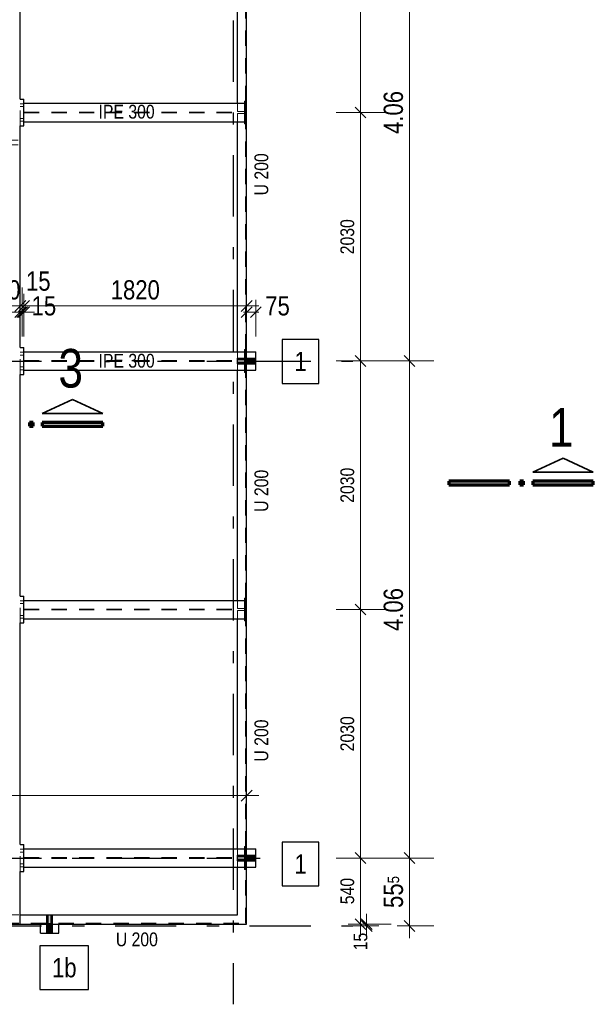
# Model space of a CAD drawing. Header units: millimetres. Extents: x -39 to 84, y 0 to 66.
# Tile 47 of 92: x 11.11 to 15.8, y 17.55 to 25.59. Entities that reach past the tile are written whole.
import ezdxf

# ---------------------------------------------------------------- set-up
doc = ezdxf.new("R2010")
doc.units = ezdxf.units.MM
doc.linetypes.add('DASHDOTX2', pattern=[2, 1, -0.5, 0, -0.5])
doc.linetypes.add('HIDDEN', pattern=[0.375, 0.25, -0.125])
for name, color, linetype, lineweight in [('01_Neubau Raumschraffuren', 7, 'Continuous', 20), ('2D-NovaObj-A_Wanddurchbruch', 7, 'Continuous', 20), ('Achsen', 7, 'Continuous', 20), ('Geschnittene Kanten', 7, 'Continuous', 20), ('Schraffuren', 7, 'Continuous', 20)]:
    doc.layers.add(name, color=color, linetype=linetype, lineweight=lineweight)
doc.styles.add('Arial Narrow', font='ARIALN.TTF')
doc.dimstyles.new('Arch_Strakon_dimstyle', dxfattribs={"dimtxt": 15.75, "dimasz": 1, "dimexe": 1.25, "dimexo": 0.0625, "dimgap": 1, "dimtad": 0, "dimdec": 5, "dimzin": 12, "dimdsep": 46, "dimtxsty": 'Arial Narrow', "dimblk": 'Arrowhead_Tick', "dimsah": 1, "dimcen": 0, "dimse1": 1, "dimse2": 1, "dimclrd": 6, "dimclrt": 2, "dimazin": 0, "dimtfac": 1, "dimtdec": 4, "dimtmove": 0, "dimatfit": 3, "dimldrblk": 'NONE', "dimfxl": 1, "dimtvp": 1, "dimtolj": 1, "dimtzin": 0, "dimlwd": 13, "dimarcsym": 2})

# ---------------------------------------------------------------- blocks, each defined once
blk = doc.blocks.new('Arrowhead_Tick')
at = {"color": 0, "linetype": 'Continuous', "lineweight": -2}
for p, q in [((0, 20), (0, -10)), ((-1, 0), (0, 0)), ((10, 0), (0, 0))]:
    blk.add_line(p, q, dxfattribs=at)
at = {"color": 2, "linetype": 'Continuous', "lineweight": 35}
blk.add_line((4.42, 4.42), (-4.42, -4.42), dxfattribs=at)
blk = doc.blocks.new('*D181')
at = {"layer": '2D-NovaObj-A_Wanddurchbruch', "color": 6, "linetype": 'Continuous', "lineweight": 13}
blk.add_line((13.9, 18.2103), (13.9, 18.7304), dxfattribs=at)
at = {"layer": 'Defpoints', "color": 0}
for p in [(13.0811, 18.7404), (13.9, 18.7404), (12.9689, 18.2003)]:
    blk.add_point(p, dxfattribs=at)
at = {"layer": '2D-NovaObj-A_Wanddurchbruch', "color": 6, "lineweight": 13, "xscale": 0.01, "yscale": 0.01, "zscale": 0.01}
for p, rotation in [((13.9, 18.7404), 90), ((13.9, 18.2003), 270)]:
    blk.add_blockref('Arrowhead_Tick', p, dxfattribs=dict(at, rotation=rotation))
at = {"layer": '2D-NovaObj-A_Wanddurchbruch', "color": 3, "lineweight": 35, "insert": (13.7926, 18.4704), "char_height": 0.1125, "attachment_point": 5, "rotation": 90, "style": 'Arial Narrow'}
blk.add_mtext('\\A1;540', dxfattribs=at)
blk = doc.blocks.new('_None')
blk = doc.blocks.new('*D182')
at = {"layer": '2D-NovaObj-A_Wanddurchbruch', "color": 6, "linetype": 'Continuous', "lineweight": 13}
blk.add_line((13.9, 18.7504), (13.9, 20.7603), dxfattribs=at)
at = {"layer": 'Defpoints', "color": 0}
for p in [(11.1489, 20.7703), (13.9, 20.7703), (13.0811, 18.7404)]:
    blk.add_point(p, dxfattribs=at)
at = {"layer": '2D-NovaObj-A_Wanddurchbruch', "color": 6, "lineweight": 13, "xscale": 0.01, "yscale": 0.01, "zscale": 0.01}
for p, rotation in [((13.9, 20.7703), 89.99999999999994), ((13.9, 18.7404), 269.9999999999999)]:
    blk.add_blockref('Arrowhead_Tick', p, dxfattribs=dict(at, rotation=rotation))
at = {"layer": '2D-NovaObj-A_Wanddurchbruch', "color": 3, "lineweight": 35, "insert": (13.7926, 19.7554), "char_height": 0.1125, "attachment_point": 5, "rotation": 90, "style": 'Arial Narrow'}
blk.add_mtext('\\A1;2030', dxfattribs=at)
blk = doc.blocks.new('*D183')
at = {"layer": '2D-NovaObj-A_Wanddurchbruch', "color": 6, "linetype": 'Continuous', "lineweight": 13}
blk.add_line((13.9, 20.7803), (13.9, 22.7904), dxfattribs=at)
at = {"layer": 'Defpoints', "color": 0}
for p in [(13.8366, 22.8004), (13.9, 22.8004), (11.1489, 20.7703)]:
    blk.add_point(p, dxfattribs=at)
at = {"layer": '2D-NovaObj-A_Wanddurchbruch', "color": 6, "lineweight": 13, "xscale": 0.01, "yscale": 0.01, "zscale": 0.01}
for p, rotation in [((13.9, 22.8004), 90), ((13.9, 20.7703), 270)]:
    blk.add_blockref('Arrowhead_Tick', p, dxfattribs=dict(at, rotation=rotation))
at = {"layer": '2D-NovaObj-A_Wanddurchbruch', "color": 3, "lineweight": 35, "insert": (13.7926, 21.7854), "char_height": 0.1125, "attachment_point": 5, "rotation": 90, "style": 'Arial Narrow'}
blk.add_mtext('\\A1;2030', dxfattribs=at)
blk = doc.blocks.new('*D184')
at = {"layer": '2D-NovaObj-A_Wanddurchbruch', "color": 6, "linetype": 'Continuous', "lineweight": 13}
blk.add_line((13.9, 22.8104), (13.9, 24.8203), dxfattribs=at)
at = {"layer": 'Defpoints', "color": 0}
for p in [(11.1489, 24.8303), (13.9, 24.8303), (13.8366, 22.8004)]:
    blk.add_point(p, dxfattribs=at)
at = {"layer": '2D-NovaObj-A_Wanddurchbruch', "color": 6, "lineweight": 13, "xscale": 0.01, "yscale": 0.01, "zscale": 0.01}
for p, rotation in [((13.9, 24.8303), 90), ((13.9, 22.8004), 270)]:
    blk.add_blockref('Arrowhead_Tick', p, dxfattribs=dict(at, rotation=rotation))
at = {"layer": '2D-NovaObj-A_Wanddurchbruch', "color": 3, "lineweight": 35, "insert": (13.7926, 23.8154), "char_height": 0.1125, "attachment_point": 5, "rotation": 90, "style": 'Arial Narrow'}
blk.add_mtext('\\A1;2030', dxfattribs=at)
blk = doc.blocks.new('*D185')
at = {"layer": '2D-NovaObj-A_Wanddurchbruch', "color": 6, "linetype": 'Continuous', "lineweight": 13}
blk.add_line((13.9, 24.8403), (13.9, 26.8504), dxfattribs=at)
at = {"layer": 'Defpoints', "color": 0}
for p in [(13.8366, 26.8604), (13.9, 26.8604), (11.1489, 24.8303)]:
    blk.add_point(p, dxfattribs=at)
at = {"layer": '2D-NovaObj-A_Wanddurchbruch', "color": 6, "lineweight": 13, "xscale": 0.01, "yscale": 0.01, "zscale": 0.01}
for p, rotation in [((13.9, 26.8604), 90), ((13.9, 24.8303), 270)]:
    blk.add_blockref('Arrowhead_Tick', p, dxfattribs=dict(at, rotation=rotation))
at = {"layer": '2D-NovaObj-A_Wanddurchbruch', "color": 3, "lineweight": 35, "insert": (13.7926, 25.8454), "char_height": 0.1125, "attachment_point": 5, "rotation": 90, "style": 'Arial Narrow'}
blk.add_mtext('\\A1;2030', dxfattribs=at)
blk = doc.blocks.new('*D191')
at = {"layer": '2D-NovaObj-A_Wanddurchbruch', "color": 6, "linetype": 'Continuous', "lineweight": 13}
for p, q in [((13.95, 18.2103), (13.95, 18.2203)), ((13.95, 18.1854), (13.95, 18.2003)), ((13.95, 18.1754), (13.95, 18.1654))]:
    blk.add_line(p, q, dxfattribs=at)
at = {"layer": 'Defpoints', "color": 0}
for p in [(12.9689, 18.2003), (13.8366, 18.1854), (13.95, 18.2003)]:
    blk.add_point(p, dxfattribs=at)
at = {"layer": '2D-NovaObj-A_Wanddurchbruch', "color": 6, "lineweight": 13, "xscale": 0.01, "yscale": 0.01, "zscale": 0.01}
for p, rotation in [((13.95, 18.1854), 90), ((13.95, 18.2003), 270)]:
    blk.add_blockref('Arrowhead_Tick', p, dxfattribs=dict(at, rotation=rotation))
at = {"layer": '2D-NovaObj-A_Wanddurchbruch', "color": 3, "lineweight": 35, "insert": (13.9, 18.0583), "char_height": 0.1125, "attachment_point": 5, "rotation": 90, "style": 'Arial Narrow'}
blk.add_mtext('\\A1;15', dxfattribs=at)
blk = doc.blocks.new('*D192')
at = {"layer": '2D-NovaObj-A_Wanddurchbruch', "color": 6, "linetype": 'Continuous', "lineweight": 13}
blk.add_line((6.9392, 19.25), (12.9589, 19.25), dxfattribs=at)
at = {"layer": 'Defpoints', "color": 0}
for p in [(12.9689, 19.25), (6.9292, 18.4003), (12.9689, 18.2003)]:
    blk.add_point(p, dxfattribs=at)
at = {"layer": '2D-NovaObj-A_Wanddurchbruch', "color": 6, "lineweight": 13, "xscale": 0.01, "yscale": 0.01, "zscale": 0.01}
blk.add_blockref('Arrowhead_Tick', (12.9689, 19.25), dxfattribs=at)
at = {"layer": '2D-NovaObj-A_Wanddurchbruch', "color": 6, "lineweight": 13, "xscale": 0.01, "yscale": 0.01, "zscale": 0.01, "rotation": 180}
blk.add_blockref('Arrowhead_Tick', (6.9292, 19.25), dxfattribs=at)
at = {"layer": '2D-NovaObj-A_Wanddurchbruch', "color": 2, "lineweight": 35, "insert": (9.9491, 19.3804), "char_height": 0.1575, "attachment_point": 5, "style": 'Arial Narrow'}
blk.add_mtext('\\A1;6040', dxfattribs=at)
blk = doc.blocks.new('*D198')
at = {"layer": '2D-NovaObj-A_Wanddurchbruch', "color": 6, "linetype": 'Continuous', "lineweight": 13}
blk.add_line((10.8289, 23.25), (11.1089, 23.25), dxfattribs=at)
at = {"layer": 'Defpoints', "color": 0}
for p in [(11.1189, 23.25), (10.8189, 22.9103), (11.1189, 22.9103)]:
    blk.add_point(p, dxfattribs=at)
at = {"layer": '2D-NovaObj-A_Wanddurchbruch', "color": 6, "lineweight": 13, "xscale": 0.01, "yscale": 0.01, "zscale": 0.01}
blk.add_blockref('Arrowhead_Tick', (11.1189, 23.25), dxfattribs=at)
at = {"layer": '2D-NovaObj-A_Wanddurchbruch', "color": 6, "lineweight": 13, "xscale": 0.01, "yscale": 0.01, "zscale": 0.01, "rotation": 180}
blk.add_blockref('Arrowhead_Tick', (10.8189, 23.25), dxfattribs=at)
at = {"layer": '2D-NovaObj-A_Wanddurchbruch', "color": 2, "lineweight": 35, "insert": (10.9689, 23.3804), "char_height": 0.1575, "attachment_point": 5, "style": 'Arial Narrow'}
blk.add_mtext('\\A1;300', dxfattribs=at)
blk = doc.blocks.new('*D199')
at = {"layer": '2D-NovaObj-A_Wanddurchbruch', "color": 6, "linetype": 'Continuous', "lineweight": 13}
for p, q in [((11.1089, 23.2), (11.0989, 23.2)), ((11.1189, 23.2), (11.1339, 23.2)), ((11.1439, 23.2), (11.1539, 23.2))]:
    blk.add_line(p, q, dxfattribs=at)
at = {"layer": 'Defpoints', "color": 0}
for p in [(11.1339, 23.2), (11.1189, 22.9103), (11.1339, 22.9103)]:
    blk.add_point(p, dxfattribs=at)
at = {"layer": '2D-NovaObj-A_Wanddurchbruch', "color": 6, "lineweight": 13, "xscale": 0.01, "yscale": 0.01, "zscale": 0.01}
blk.add_blockref('Arrowhead_Tick', (11.1189, 23.2), dxfattribs=at)
at = {"layer": '2D-NovaObj-A_Wanddurchbruch', "color": 6, "lineweight": 13, "xscale": 0.01, "yscale": 0.01, "zscale": 0.01, "rotation": 180}
blk.add_blockref('Arrowhead_Tick', (11.1339, 23.2), dxfattribs=at)
at = {"layer": '2D-NovaObj-A_Wanddurchbruch', "color": 2, "lineweight": 35, "insert": (11.3119, 23.25), "char_height": 0.1575, "attachment_point": 5, "style": 'Arial Narrow'}
blk.add_mtext('\\A1;15', dxfattribs=at)
blk = doc.blocks.new('*D200')
at = {"layer": '2D-NovaObj-A_Wanddurchbruch', "color": 6, "linetype": 'Continuous', "lineweight": 13}
for p, q in [((11.1239, 23.2), (11.1139, 23.2)), ((11.1339, 23.2), (11.1489, 23.2)), ((11.1589, 23.2), (11.1689, 23.2))]:
    blk.add_line(p, q, dxfattribs=at)
at = {"layer": 'Defpoints', "color": 0}
for p in [(11.1489, 23.2), (11.1339, 22.9103), (11.1489, 22.9103)]:
    blk.add_point(p, dxfattribs=at)
at = {"layer": '2D-NovaObj-A_Wanddurchbruch', "color": 6, "lineweight": 13, "xscale": 0.01, "yscale": 0.01, "zscale": 0.01}
blk.add_blockref('Arrowhead_Tick', (11.1339, 23.2), dxfattribs=at)
at = {"layer": '2D-NovaObj-A_Wanddurchbruch', "color": 6, "lineweight": 13, "xscale": 0.01, "yscale": 0.01, "zscale": 0.01, "rotation": 180}
blk.add_blockref('Arrowhead_Tick', (11.1489, 23.2), dxfattribs=at)
at = {"layer": '2D-NovaObj-A_Wanddurchbruch', "color": 2, "lineweight": 35, "insert": (11.2659, 23.4523), "char_height": 0.1575, "attachment_point": 5, "style": 'Arial Narrow'}
blk.add_mtext('\\A1;15', dxfattribs=at)
blk = doc.blocks.new('*D201')
at = {"layer": '2D-NovaObj-A_Wanddurchbruch', "color": 6, "linetype": 'Continuous', "lineweight": 13}
blk.add_line((11.1589, 23.25), (12.9589, 23.25), dxfattribs=at)
at = {"layer": 'Defpoints', "color": 0}
for p in [(12.9689, 23.25), (11.1489, 22.9103), (12.9689, 22.8753)]:
    blk.add_point(p, dxfattribs=at)
at = {"layer": '2D-NovaObj-A_Wanddurchbruch', "color": 6, "lineweight": 13, "xscale": 0.01, "yscale": 0.01, "zscale": 0.01}
blk.add_blockref('Arrowhead_Tick', (12.9689, 23.25), dxfattribs=at)
at = {"layer": '2D-NovaObj-A_Wanddurchbruch', "color": 6, "lineweight": 13, "xscale": 0.01, "yscale": 0.01, "zscale": 0.01, "rotation": 180}
blk.add_blockref('Arrowhead_Tick', (11.1489, 23.25), dxfattribs=at)
at = {"layer": '2D-NovaObj-A_Wanddurchbruch', "color": 2, "lineweight": 35, "insert": (12.0589, 23.3804), "char_height": 0.1575, "attachment_point": 5, "style": 'Arial Narrow'}
blk.add_mtext('\\A1;1820', dxfattribs=at)
blk = doc.blocks.new('*D202')
at = {"layer": '2D-NovaObj-A_Wanddurchbruch', "color": 6, "linetype": 'Continuous', "lineweight": 13}
for p, q in [((12.9589, 23.2), (12.9489, 23.2)), ((12.9689, 23.2), (13.0439, 23.2)), ((13.0539, 23.2), (13.0639, 23.2))]:
    blk.add_line(p, q, dxfattribs=at)
at = {"layer": 'Defpoints', "color": 0}
for p in [(13.0439, 23.2), (12.9689, 22.8753), (13.0439, 22.8753)]:
    blk.add_point(p, dxfattribs=at)
at = {"layer": '2D-NovaObj-A_Wanddurchbruch', "color": 6, "lineweight": 13, "xscale": 0.01, "yscale": 0.01, "zscale": 0.01}
blk.add_blockref('Arrowhead_Tick', (12.9689, 23.2), dxfattribs=at)
at = {"layer": '2D-NovaObj-A_Wanddurchbruch', "color": 6, "lineweight": 13, "xscale": 0.01, "yscale": 0.01, "zscale": 0.01, "rotation": 180}
blk.add_blockref('Arrowhead_Tick', (13.0439, 23.2), dxfattribs=at)
at = {"layer": '2D-NovaObj-A_Wanddurchbruch', "color": 2, "lineweight": 35, "insert": (13.2219, 23.25), "char_height": 0.1575, "attachment_point": 5, "style": 'Arial Narrow'}
blk.add_mtext('\\A1;75', dxfattribs=at)
blk = doc.blocks.new('*D222')
at = {"layer": 'Achsen', "color": 6, "linetype": 'Continuous', "lineweight": 13}
blk.add_line((14.3, 18.1954), (14.3, 18.7304), dxfattribs=at)
at = {"layer": 'Defpoints', "color": 0}
for p in [(13.0811, 18.7404), (14.3, 18.7404), (13.8366, 18.1854)]:
    blk.add_point(p, dxfattribs=at)
at = {"layer": 'Achsen', "color": 6, "lineweight": 13, "xscale": 0.01, "yscale": 0.01, "zscale": 0.01}
for p, rotation in [((14.3, 18.7404), 90), ((14.3, 18.1854), 270)]:
    blk.add_blockref('Arrowhead_Tick', p, dxfattribs=dict(at, rotation=rotation))
at = {"layer": 'Achsen', "color": 2, "lineweight": 35, "insert": (14.1699, 18.4629), "char_height": 0.1575, "attachment_point": 5, "rotation": 90, "style": 'Arial Narrow'}
blk.add_mtext('\\A1;55{\\A1;\\H.6x;\\S5;}', dxfattribs=at)
blk = doc.blocks.new('*D223')
at = {"layer": 'Achsen', "color": 6, "linetype": 'Continuous', "lineweight": 13}
blk.add_line((14.3, 18.7504), (14.3, 22.7904), dxfattribs=at)
at = {"layer": 'Defpoints', "color": 0}
for p in [(13.8366, 22.8004), (14.3, 22.8004), (13.0811, 18.7404)]:
    blk.add_point(p, dxfattribs=at)
at = {"layer": 'Achsen', "color": 6, "lineweight": 13, "xscale": 0.01, "yscale": 0.01, "zscale": 0.01}
for p, rotation in [((14.3, 22.8004), 89.99999999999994), ((14.3, 18.7404), 269.9999999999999)]:
    blk.add_blockref('Arrowhead_Tick', p, dxfattribs=dict(at, rotation=rotation))
at = {"layer": 'Achsen', "color": 2, "lineweight": 35, "insert": (14.1696, 20.7704), "char_height": 0.1575, "attachment_point": 5, "rotation": 90, "style": 'Arial Narrow'}
blk.add_mtext('\\A1;4.06', dxfattribs=at)
blk = doc.blocks.new('*D224')
at = {"layer": 'Achsen', "color": 6, "linetype": 'Continuous', "lineweight": 13}
blk.add_line((14.3, 22.8104), (14.3, 26.8504), dxfattribs=at)
at = {"layer": 'Defpoints', "color": 0}
for p in [(13.8366, 26.8604), (14.3, 26.8604), (13.8366, 22.8004)]:
    blk.add_point(p, dxfattribs=at)
at = {"layer": 'Achsen', "color": 6, "lineweight": 13, "xscale": 0.01, "yscale": 0.01, "zscale": 0.01}
for p, rotation in [((14.3, 26.8604), 90), ((14.3, 22.8004), 270)]:
    blk.add_blockref('Arrowhead_Tick', p, dxfattribs=dict(at, rotation=rotation))
at = {"layer": 'Achsen', "color": 2, "lineweight": 35, "insert": (14.1696, 24.8304), "char_height": 0.1575, "attachment_point": 5, "rotation": 90, "style": 'Arial Narrow'}
blk.add_mtext('\\A1;4.06', dxfattribs=at)

msp = doc.modelspace()

# ---------------------------------------------------------------- hatches: boundary and pattern name
at = {"layer": 'Schraffuren', "lineweight": 13, "true_color": 0x91ffff}
for points in [[(13.043921, 22.7878475), (12.893921, 22.7878475), (12.893921, 22.8128475), (13.043921, 22.8128475)], [(13.043921, 18.7278475), (12.893921, 18.7278475), (12.893921, 18.7528475), (13.043921, 18.7528475)], [(11.371421, 18.2753475), (11.371421, 18.1253475), (11.346421, 18.1253475), (11.346421, 18.2753475)]]:
    msp.add_hatch(color=131, dxfattribs=at).paths.add_polyline_path(points)

# ---------------------------------------------------------------- linework, layer by layer
at = {"color": 3, "linetype": 'Continuous', "lineweight": 25}
for p, q in [((12.893921, 24.9053475), (12.893921, 26.7853475)), ((12.968921, 24.9053475), (12.968921, 26.7853475)), ((11.118921, 24.9403475), (11.118921, 26.7503475)), ((11.118921, 24.9403475), (11.133921, 24.9403475)), ((11.133921, 24.9403475), (11.148921, 24.9403475)), ((11.148921, 24.7203475), (11.148921, 24.9403475)), ((12.968921, 24.7553475), (12.968921, 24.9053475)), ((11.118921, 24.6053475), (11.118921, 24.7203475)), ((11.118921, 24.7203475), (11.133921, 24.7203475)), ((11.133921, 24.7203475), (11.148921, 24.7203475)), ((11.148921, 24.7553475), (12.968921, 24.7553475)), ((12.893921, 22.8753475), (12.893921, 24.7553475)), ((12.968921, 22.8753475), (12.968921, 24.7553475)), ((11.118921, 24.5853475), (11.118921, 24.6053475)), ((11.118921, 24.5653475), (11.118921, 24.5853475)), ((11.118921, 22.9103475), (11.118921, 24.5653475)), ((13.5588649, 22.9748762), (13.2596399, 22.9748762)), ((13.2596399, 22.9748762), (13.2596399, 22.6173762)), ((13.5588649, 22.6173762), (13.5588649, 22.9748762)), ((11.118921, 22.9103475), (11.133921, 22.9103475)), ((11.133921, 22.9103475), (11.148921, 22.9103475)), ((11.148921, 22.6903475), (11.148921, 22.9103475)), ((13.043921, 22.8233475), (13.043921, 22.8753475)), ((12.893921, 22.8133475), (12.893921, 22.8233475)), ((12.893921, 22.8233475), (13.043921, 22.8233475)), ((12.893921, 22.8133475), (13.043921, 22.8133475)), ((12.893921, 22.7773475), (12.893921, 22.7873475)), ((12.893921, 22.7873475), (13.043921, 22.7873475)), ((12.893921, 22.7773475), (13.043921, 22.7773475)), ((13.043921, 22.8133475), (13.043921, 22.8233475)), ((13.043921, 22.8128475), (13.043921, 22.8133475)), ((13.043921, 22.7873475), (13.043921, 22.7878475)), ((13.043921, 22.7773475), (13.043921, 22.7873475)), ((13.043921, 22.7253475), (13.043921, 22.7773475)), ((11.118921, 20.8803475), (11.118921, 22.6903475)), ((11.118921, 22.6903475), (11.133921, 22.6903475)), ((11.133921, 22.6903475), (11.148921, 22.6903475)), ((12.893921, 20.8453475), (12.893921, 22.7253475)), ((12.968921, 20.8453475), (12.968921, 22.7253475)), ((13.2596399, 22.6173762), (13.5588649, 22.6173762)), ((11.118921, 20.8803475), (11.133921, 20.8803475)), ((11.133921, 20.8803475), (11.148921, 20.8803475)), ((11.148921, 20.6603475), (11.148921, 20.8803475)), ((11.148921, 20.8453475), (12.968921, 20.8453475)), ((12.968921, 20.6953475), (12.968921, 20.8453475)), ((11.148921, 20.6953475), (12.968921, 20.6953475)), ((12.893921, 18.8153475), (12.893921, 20.6953475)), ((12.968921, 18.8153475), (12.968921, 20.6953475)), ((11.118921, 18.8503475), (11.118921, 20.6603475)), ((11.118921, 20.6603475), (11.133921, 20.6603475)), ((11.133921, 20.6603475), (11.148921, 20.6603475)), ((11.118921, 18.8503475), (11.133921, 18.8503475)), ((11.133921, 18.8503475), (11.148921, 18.8503475)), ((11.148921, 18.6303475), (11.148921, 18.8503475)), ((13.5588649, 18.8699699), (13.2596399, 18.8699699)), ((13.2596399, 18.8699699), (13.2596399, 18.5124699)), ((13.5588649, 18.5124699), (13.5588649, 18.8699699)), ((11.148921, 18.8153475), (13.043921, 18.8153475)), ((12.893921, 18.7533475), (12.893921, 18.7633475)), ((12.893921, 18.7633475), (13.043921, 18.7633475)), ((12.893921, 18.7533475), (13.043921, 18.7533475)), ((13.043921, 18.7633475), (13.043921, 18.8153475)), ((13.043921, 18.7533475), (13.043921, 18.7633475)), ((13.043921, 18.7528475), (13.043921, 18.7533475)), ((11.148921, 18.6653475), (13.043921, 18.6653475)), ((12.893921, 18.7173475), (12.893921, 18.7273475)), ((12.893921, 18.7273475), (13.043921, 18.7273475)), ((12.893921, 18.7173475), (13.043921, 18.7173475)), ((12.893921, 18.2753475), (12.893921, 18.6653475)), ((12.968921, 18.2003475), (12.968921, 18.6653475)), ((13.043921, 18.7273475), (13.043921, 18.7278475)), ((13.043921, 18.7173475), (13.043921, 18.7273475)), ((13.043921, 18.6653475), (13.043921, 18.7173475)), ((11.118921, 18.2003475), (11.118921, 18.6303475)), ((11.118921, 18.6303475), (11.133921, 18.6303475)), ((11.133921, 18.6303475), (11.148921, 18.6303475)), ((13.2596399, 18.5124699), (13.5588649, 18.5124699)), ((11.118921, 18.2753475), (11.335921, 18.2753475)), ((11.335921, 18.1253475), (11.335921, 18.2753475)), ((11.335921, 18.2753475), (11.345921, 18.2753475)), ((11.345921, 18.1253475), (11.345921, 18.2753475)), ((11.345921, 18.2753475), (11.346421, 18.2753475)), ((11.371421, 18.2753475), (11.371921, 18.2753475)), ((11.371921, 18.1253475), (11.371921, 18.2753475)), ((11.371921, 18.2753475), (11.381921, 18.2753475)), ((11.381921, 18.1253475), (11.381921, 18.2753475)), ((11.381921, 18.2753475), (12.893921, 18.2753475)), ((10.818921, 18.2003475), (11.118921, 18.2003475)), ((11.118921, 18.2003475), (11.335921, 18.2003475)), ((11.283921, 18.1253475), (11.283921, 18.2003475)), ((11.345921, 18.2003475), (11.346421, 18.2003475)), ((11.371421, 18.2003475), (11.371921, 18.2003475)), ((11.381921, 18.2003475), (12.968921, 18.2003475)), ((11.433921, 18.1253475), (11.433921, 18.2003475)), ((11.283921, 18.1253475), (11.335921, 18.1253475)), ((11.335921, 18.1253475), (11.345921, 18.1253475)), ((11.345921, 18.1253475), (11.346421, 18.1253475)), ((11.371421, 18.1253475), (11.371921, 18.1253475)), ((11.371921, 18.1253475), (11.381921, 18.1253475)), ((11.381921, 18.1253475), (11.433921, 18.1253475)), ((11.6767683, 18.0233444), (11.2783183, 18.0233444)), ((11.2783183, 18.0233444), (11.2783183, 17.6658444)), ((11.6767683, 17.6658444), (11.6767683, 18.0233444)), ((11.2783183, 17.6658444), (11.6767683, 17.6658444))]:
    msp.add_line(p, q, dxfattribs=at)
at = {"layer": '01_Neubau Raumschraffuren', "color": 6, "linetype": 'HIDDEN', "lineweight": 13, "ltscale": 0.5}
for p, q in [((12.960421, 24.9238975), (12.960421, 26.7667975)), ((11.118921, 24.7203475), (11.118921, 24.9403475)), ((11.118921, 24.9018475), (11.133921, 24.9018475)), ((11.118921, 24.8788475), (11.133921, 24.8788475)), ((11.133921, 24.9018475), (11.148921, 24.9018475)), ((11.133921, 24.8788475), (11.148921, 24.8788475)), ((12.893921, 24.8388975), (12.893921, 24.9053475)), ((12.950421, 24.8338975), (12.950421, 24.9238975)), ((12.950421, 24.9238975), (12.960421, 24.9238975)), ((12.950421, 24.9033975), (12.960421, 24.9033975)), ((12.950421, 24.8843975), (12.960421, 24.8843975)), ((12.960421, 24.8338975), (12.960421, 24.9238975)), ((11.118921, 24.7818475), (11.133921, 24.7818475)), ((11.133921, 24.7818475), (11.148921, 24.7818475)), ((12.893921, 24.8388975), (12.968921, 24.8388975)), ((12.893921, 24.7553475), (12.893921, 24.8217975)), ((12.893921, 24.8217975), (12.968921, 24.8217975)), ((12.950421, 24.7367975), (12.950421, 24.8267975)), ((12.950421, 24.7762975), (12.960421, 24.7762975)), ((12.960421, 24.7367975), (12.960421, 24.8267975)), ((11.118921, 24.7588475), (11.133921, 24.7588475)), ((11.133921, 24.7588475), (11.148921, 24.7588475)), ((12.950421, 24.7572975), (12.960421, 24.7572975)), ((12.950421, 24.7367975), (12.960421, 24.7367975)), ((12.960421, 22.8938975), (12.960421, 24.7367975)), ((10.975671, 24.6053475), (11.118921, 24.6053475)), ((10.975671, 24.5653475), (11.118921, 24.5653475)), ((11.118921, 22.6903475), (11.118921, 22.9103475)), ((11.118921, 22.8718475), (11.133921, 22.8718475)), ((11.118921, 22.8488475), (11.133921, 22.8488475)), ((11.133921, 22.8718475), (11.148921, 22.8718475)), ((11.133921, 22.8488475), (11.148921, 22.8488475)), ((12.893921, 22.8233475), (12.893921, 22.8753475)), ((12.950421, 22.8038975), (12.950421, 22.8938975)), ((12.950421, 22.8938975), (12.960421, 22.8938975)), ((12.950421, 22.8733975), (12.960421, 22.8733975)), ((12.950421, 22.8543975), (12.960421, 22.8543975)), ((12.960421, 22.8038975), (12.960421, 22.8938975)), ((12.968921, 22.8088975), (12.968921, 22.8753475)), ((12.893921, 22.8128475), (12.893921, 22.8133475)), ((12.893921, 22.8088975), (12.968921, 22.8088975)), ((12.893921, 22.7917975), (12.968921, 22.7917975)), ((12.893921, 22.7873475), (12.893921, 22.7878475)), ((12.893921, 22.7253475), (12.893921, 22.7773475)), ((12.950421, 22.7067975), (12.950421, 22.7967975)), ((12.960421, 22.7067975), (12.960421, 22.7967975)), ((12.962421, 22.8133475), (12.962421, 22.8233475)), ((12.962421, 22.7878475), (12.962421, 22.8128475)), ((12.962421, 22.7773475), (12.962421, 22.7873475)), ((12.968921, 22.7253475), (12.968921, 22.7917975)), ((12.975421, 22.8133475), (12.975421, 22.8233475)), ((12.975421, 22.7878475), (12.975421, 22.8128475)), ((12.975421, 22.7773475), (12.975421, 22.7873475)), ((11.118921, 22.7518475), (11.133921, 22.7518475)), ((11.118921, 22.7288475), (11.133921, 22.7288475)), ((11.133921, 22.7518475), (11.148921, 22.7518475)), ((11.133921, 22.7288475), (11.148921, 22.7288475)), ((12.950421, 22.7462975), (12.960421, 22.7462975)), ((12.950421, 22.7272975), (12.960421, 22.7272975)), ((12.950421, 22.7067975), (12.960421, 22.7067975)), ((12.960421, 20.8638975), (12.960421, 22.7067975)), ((11.118921, 20.6603475), (11.118921, 20.8803475)), ((11.118921, 20.8418475), (11.133921, 20.8418475)), ((11.133921, 20.8418475), (11.148921, 20.8418475)), ((12.893921, 20.7788975), (12.893921, 20.8453475)), ((12.950421, 20.7738975), (12.950421, 20.8638975)), ((12.950421, 20.8638975), (12.960421, 20.8638975)), ((12.950421, 20.8433975), (12.960421, 20.8433975)), ((12.960421, 20.7738975), (12.960421, 20.8638975)), ((12.960421, 20.8433975), (12.968921, 20.8433975)), ((11.118921, 20.8188475), (11.133921, 20.8188475)), ((11.133921, 20.8188475), (11.148921, 20.8188475)), ((11.148921, 20.7738975), (12.968921, 20.7738975)), ((11.148921, 20.7667975), (12.968921, 20.7667975)), ((12.893921, 20.7788975), (12.968921, 20.7788975)), ((12.893921, 20.6953475), (12.893921, 20.7617975)), ((12.893921, 20.7617975), (12.968921, 20.7617975)), ((12.950421, 20.8243975), (12.960421, 20.8243975)), ((12.950421, 20.6767975), (12.950421, 20.7667975)), ((12.960421, 20.8243975), (12.968921, 20.8243975)), ((12.960421, 20.6767975), (12.960421, 20.7667975)), ((11.118921, 20.7218475), (11.133921, 20.7218475)), ((11.118921, 20.6988475), (11.133921, 20.6988475)), ((11.133921, 20.7218475), (11.148921, 20.7218475)), ((11.133921, 20.6988475), (11.148921, 20.6988475)), ((12.950421, 20.7162975), (12.960421, 20.7162975)), ((12.950421, 20.6972975), (12.960421, 20.6972975)), ((12.950421, 20.6767975), (12.960421, 20.6767975)), ((12.960421, 20.7162975), (12.968921, 20.7162975)), ((12.960421, 20.6972975), (12.968921, 20.6972975)), ((12.960421, 18.8338975), (12.960421, 20.6767975)), ((11.118921, 18.6303475), (11.118921, 18.8503475)), ((12.950421, 18.7438975), (12.950421, 18.8338975)), ((12.950421, 18.8338975), (12.960421, 18.8338975)), ((12.960421, 18.7438975), (12.960421, 18.8338975)), ((11.118921, 18.8118475), (11.133921, 18.8118475)), ((11.118921, 18.7888475), (11.133921, 18.7888475)), ((11.133921, 18.8118475), (11.148921, 18.8118475)), ((11.133921, 18.7888475), (11.148921, 18.7888475)), ((11.148921, 18.7438975), (13.043921, 18.7438975)), ((12.893921, 18.7633475), (12.893921, 18.8153475)), ((12.893921, 18.7528475), (12.893921, 18.7533475)), ((12.893921, 18.7488975), (12.968921, 18.7488975)), ((12.950421, 18.8133975), (12.960421, 18.8133975)), ((12.950421, 18.7943975), (12.960421, 18.7943975)), ((12.962421, 18.7533475), (12.962421, 18.7633475)), ((12.962421, 18.7278475), (12.962421, 18.7528475)), ((12.968921, 18.7488975), (12.968921, 18.8153475)), ((12.975421, 18.7533475), (12.975421, 18.7633475)), ((12.975421, 18.7278475), (12.975421, 18.7528475)), ((11.118921, 18.6918475), (11.133921, 18.6918475)), ((11.118921, 18.6688475), (11.133921, 18.6688475)), ((11.133921, 18.6918475), (11.148921, 18.6918475)), ((11.133921, 18.6688475), (11.148921, 18.6688475)), ((11.148921, 18.7367975), (13.043921, 18.7367975)), ((12.893921, 18.7317975), (12.968921, 18.7317975)), ((12.893921, 18.7273475), (12.893921, 18.7278475)), ((12.893921, 18.6653475), (12.893921, 18.7173475)), ((12.950421, 18.6467975), (12.950421, 18.7367975)), ((12.950421, 18.6862975), (12.960421, 18.6862975)), ((12.950421, 18.6672975), (12.960421, 18.6672975)), ((12.960421, 18.6467975), (12.960421, 18.7367975)), ((12.962421, 18.7173475), (12.962421, 18.7273475)), ((12.968921, 18.6653475), (12.968921, 18.7317975)), ((12.975421, 18.7173475), (12.975421, 18.7273475)), ((12.950421, 18.6467975), (12.960421, 18.6467975)), ((12.960421, 18.2088475), (12.960421, 18.6467975)), ((10.980671, 18.2753475), (11.118921, 18.2753475)), ((10.980671, 18.2088475), (12.960421, 18.2088475)), ((11.335921, 18.2068475), (11.345921, 18.2068475)), ((11.335921, 18.2003475), (11.345921, 18.2003475)), ((11.335921, 18.1938475), (11.345921, 18.1938475)), ((11.346421, 18.2068475), (11.371421, 18.2068475)), ((11.346421, 18.2003475), (11.371421, 18.2003475)), ((11.346421, 18.1938475), (11.371421, 18.1938475)), ((11.353921, 18.1253475), (11.353921, 18.2003475)), ((11.353921, 18.1903475), (11.363921, 18.1903475)), ((11.363921, 18.1253475), (11.363921, 18.2003475)), ((11.371921, 18.2068475), (11.381921, 18.2068475)), ((11.371921, 18.2003475), (11.381921, 18.2003475)), ((11.371921, 18.1938475), (11.381921, 18.1938475))]:
    msp.add_line(p, q, dxfattribs=at)
at = {"layer": '2D-NovaObj-A_Wanddurchbruch', "color": 9, "linetype": 'Continuous', "lineweight": 0}
for centre in [(11.148921, 24.8303475), (11.148921, 20.7703475)]:
    msp.add_circle(centre, 0.00111, dxfattribs=at)
at = {"layer": 'Achsen', "color": 3, "linetype": 'DASHDOTX2', "lineweight": 25, "ltscale": 0.5}
for p, q in [((12.8588704, 37.6810385), (12.8588704, 17.5455429)), ((3.0934407, 22.8003775), (13.8366349, 22.8003775)), ((3.0934407, 18.7403775), (13.0811378, 18.7403775)), ((3.0934407, 18.1853775), (13.8366349, 18.1853775))]:
    msp.add_line(p, q, dxfattribs=at)
at = {"layer": 'Achsen', "color": 2, "linetype": 'Continuous', "lineweight": 35}
for p, q in [((11.2986581, 22.3722243), (11.5461614, 22.4847235)), ((11.5461614, 22.4847235), (11.7936532, 22.3722243)), ((11.7936532, 22.3722243), (11.2986581, 22.3722243)), ((15.3084672, 21.8932731), (15.5559705, 22.0057723)), ((15.5559705, 22.0057723), (15.8034624, 21.8932731)), ((15.8034624, 21.8932731), (15.3084672, 21.8932731))]:
    msp.add_line(p, q, dxfattribs=at)
at = {"layer": 'Achsen', "color": 1, "linetype": 'Continuous', "lineweight": 70}
for p, q in [((11.2236592, 22.2972235), (11.1936528, 22.2972235)), ((11.1936528, 22.2972235), (11.1936528, 22.267219)), ((11.2236592, 22.267219), (11.2236592, 22.2972235)), ((11.7936532, 22.2972235), (11.2986581, 22.2972235)), ((11.2986581, 22.2972235), (11.2986581, 22.267219)), ((11.7936532, 22.267219), (11.7936532, 22.2972235)), ((11.1936528, 22.267219), (11.2236592, 22.267219)), ((11.2986581, 22.267219), (11.7936532, 22.267219)), ((15.1184868, 21.8182723), (14.6234917, 21.8182723)), ((14.6234917, 21.8182723), (14.6234917, 21.7882678)), ((15.1184868, 21.7882678), (15.1184868, 21.8182723)), ((15.2334684, 21.8182723), (15.203462, 21.8182723)), ((15.203462, 21.8182723), (15.203462, 21.7882678)), ((15.2334684, 21.7882678), (15.2334684, 21.8182723)), ((15.8034624, 21.8182723), (15.3084672, 21.8182723)), ((15.3084672, 21.8182723), (15.3084672, 21.7882678)), ((15.8034624, 21.7882678), (15.8034624, 21.8182723)), ((14.6234917, 21.7882678), (15.1184868, 21.7882678)), ((15.203462, 21.7882678), (15.2334684, 21.7882678)), ((15.3084672, 21.7882678), (15.8034624, 21.7882678))]:
    msp.add_line(p, q, dxfattribs=at)
at = {"layer": 'Geschnittene Kanten', "color": 3, "linetype": 'Continuous', "lineweight": 25}
for p, q in [((12.893921, 22.7878475), (12.893921, 22.8128475)), ((12.893921, 22.8128475), (13.043921, 22.8128475)), ((12.893921, 22.7878475), (13.043921, 22.7878475)), ((13.043921, 22.7878475), (13.043921, 22.8128475)), ((12.893921, 18.7278475), (12.893921, 18.7528475)), ((12.893921, 18.7528475), (13.043921, 18.7528475)), ((13.043921, 18.7278475), (13.043921, 18.7528475)), ((12.893921, 18.7278475), (13.043921, 18.7278475)), ((11.346421, 18.1253475), (11.346421, 18.2753475)), ((11.346421, 18.2753475), (11.371421, 18.2753475)), ((11.371421, 18.1253475), (11.371421, 18.2753475)), ((11.346421, 18.1253475), (11.371421, 18.1253475))]:
    msp.add_line(p, q, dxfattribs=at)

# ---------------------------------------------------------------- texts
at = {"color": 3, "lineweight": 25, "style": 'Arial Narrow'}
for p in [(13.1458767, 24.1531763), (13.1458767, 21.5681111), (13.1458767, 19.5280348)]:
    msp.add_text('U 200', height=0.1125, rotation=90, dxfattribs=at).set_placement(p)
at = {"color": 2, "lineweight": 35, "style": 'Arial Narrow'}
for s, p in [('1', (13.3596399, 22.7173762)), ('1', (13.3596399, 18.6124699)), ('1b', (11.3783183, 17.7658444))]:
    msp.add_text(s, height=0.1575, dxfattribs=at).set_placement(p)
at = {"color": 3, "lineweight": 25, "style": 'Arial Narrow'}
msp.add_text('U 200', height=0.1125, dxfattribs=at).set_placement((11.8997634, 18.0195582))
at = {"layer": 'Achsen', "color": 1, "lineweight": 70, "insert": (15.4405419, 22.1001621), "char_height": 0.315, "attachment_point": 7, "line_spacing_factor": 0.9, "style": 'Arial Narrow', "bg_fill": 3, "box_fill_scale": 1.2, "bg_fill_color": 256, "bg_fill_true_color": 13158600, "bg_fill_transparency": 0}
msp.add_mtext('1', dxfattribs=at)

# ---------------------------------------------------------------- dimensions: what is measured, and where the dimension line sits
at = {"layer": '2D-NovaObj-A_Wanddurchbruch', "lineweight": 35}
for base, p1, p2, text, override, picture, middle in [((13.9, 26.8603775), (11.148921, 24.8303475), (13.8366349, 26.8603775), '2030', {"dimscale": 0.01, "dimtxt": 11.25, "dimasz": 1, "dimgap": 5, "dimtad": 1, "dimjust": 0, "dimtih": 0, "dimtoh": 0, "dimdec": 6, "dimdsep": 46, "dimtxsty": 'Arial Narrow', "dimclrd": 6, "dimclrt": 3, "dimtix": 1, "dimtofl": 255, "dimtmove": 0, "dimatfit": 2, "dimfxl": 0, "dimfxlon": 0, "dimtvp": 44.444444, "dimlwd": 13}, '*D185', (13.9, 25.8453625)), ((13.9, 24.8303475), (13.8366349, 22.8003775), (11.148921, 24.8303475), '2030', {"dimscale": 0.01, "dimtxt": 11.25, "dimasz": 1, "dimgap": 5, "dimtad": 1, "dimjust": 0, "dimtih": 0, "dimtoh": 0, "dimdec": 6, "dimdsep": 46, "dimtxsty": 'Arial Narrow', "dimclrd": 6, "dimclrt": 3, "dimtix": 1, "dimtofl": 255, "dimtmove": 0, "dimatfit": 2, "dimfxl": 0, "dimfxlon": 0, "dimtvp": 44.444444, "dimlwd": 13}, '*D184', (13.9, 23.8153625)), ((13.9, 22.8003775), (11.148921, 20.7703475), (13.8366349, 22.8003775), '2030', {"dimscale": 0.01, "dimtxt": 11.25, "dimasz": 1, "dimgap": 5, "dimtad": 1, "dimjust": 0, "dimtih": 0, "dimtoh": 0, "dimdec": 6, "dimdsep": 46, "dimtxsty": 'Arial Narrow', "dimclrd": 6, "dimclrt": 3, "dimtix": 1, "dimtofl": 255, "dimtmove": 0, "dimatfit": 2, "dimfxl": 0, "dimfxlon": 0, "dimtvp": 44.444444, "dimlwd": 13}, '*D183', (13.9, 21.7853625)), ((13.9, 20.7703475), (13.0811378, 18.7403775), (11.148921, 20.7703475), '2030', {"dimscale": 0.01, "dimtxt": 11.25, "dimasz": 1, "dimgap": 5, "dimtad": 1, "dimjust": 0, "dimtih": 0, "dimtoh": 0, "dimdec": 6, "dimdsep": 46, "dimtxsty": 'Arial Narrow', "dimclrd": 6, "dimclrt": 3, "dimtix": 1, "dimtofl": 255, "dimtmove": 0, "dimatfit": 2, "dimfxl": 0, "dimfxlon": 0, "dimtvp": 44.444444, "dimlwd": 13}, '*D182', (13.9, 19.7553625)), ((13.9, 18.7403775), (12.968921, 18.2003475), (13.0811378, 18.7403775), '540', {"dimscale": 0.01, "dimtxt": 11.25, "dimasz": 1, "dimgap": 5, "dimtad": 1, "dimjust": 0, "dimtih": 0, "dimtoh": 0, "dimdec": 6, "dimdsep": 46, "dimtxsty": 'Arial Narrow', "dimclrd": 6, "dimclrt": 3, "dimtix": 1, "dimtofl": 255, "dimtmove": 0, "dimatfit": 2, "dimfxl": 0, "dimfxlon": 0, "dimtvp": 44.444444, "dimlwd": 13}, '*D181', (13.9, 18.4703625)), ((13.95, 18.2003475), (13.8366349, 18.1853775), (12.968921, 18.2003475), '15', {"dimscale": 0.01, "dimtxt": 11.25, "dimasz": 1, "dimgap": 5, "dimtad": 1, "dimjust": 0, "dimtih": 0, "dimtoh": 0, "dimdec": 6, "dimdsep": 46, "dimtxsty": 'Arial Narrow', "dimclrd": 6, "dimclrt": 3, "dimtix": 0, "dimtofl": 255, "dimtmove": 2, "dimatfit": 2, "dimfxl": 0, "dimfxlon": 0, "dimtvp": 44.444444, "dimlwd": 13}, '*D191', (13.9, 18.0582525))]:
    dim = msp.add_linear_dim(base=base, p1=p1, p2=p2, angle=90, text=text, dimstyle='Arch_Strakon_dimstyle', override=override, dxfattribs=at)
    dim.commit()
    dim.dimension.update_dxf_attribs({"geometry": picture, "text_midpoint": middle, "dimtype": 160})
for base, p1, p2, text, override, picture, middle in [((11.148921, 23.2), (11.133921, 22.9103475), (11.148921, 22.9103475), '15', {"dimscale": 0.01, "dimtxt": 15.75, "dimasz": 1, "dimgap": 5, "dimtad": 0, "dimjust": 0, "dimtih": 0, "dimtoh": 0, "dimdec": 6, "dimdsep": 46, "dimtxsty": 'Arial Narrow', "dimclrd": 6, "dimclrt": 2, "dimtix": 0, "dimtofl": 255, "dimtmove": 2, "dimatfit": 2, "dimfxl": 0, "dimfxlon": 0, "dimtvp": 31.746032, "dimlwd": 13}, '*D200', (11.2658692, 23.4523304)), ((11.118921, 23.25), (10.818921, 22.9103475), (11.118921, 22.9103475), '300', {"dimscale": 0.01, "dimtxt": 15.75, "dimasz": 1, "dimgap": 5, "dimtad": 1, "dimjust": 0, "dimtih": 0, "dimtoh": 0, "dimdec": 6, "dimdsep": 46, "dimtxsty": 'Arial Narrow', "dimclrd": 6, "dimclrt": 2, "dimtix": 1, "dimtofl": 255, "dimtmove": 0, "dimatfit": 2, "dimfxl": 0, "dimfxlon": 0, "dimtvp": 31.746032, "dimlwd": 13}, '*D198', (10.968921, 23.25)), ((12.968921, 23.25), (11.148921, 22.9103475), (12.968921, 22.8753475), '1820', {"dimscale": 0.01, "dimtxt": 15.75, "dimasz": 1, "dimgap": 5, "dimtad": 1, "dimjust": 0, "dimtih": 0, "dimtoh": 0, "dimdec": 6, "dimdsep": 46, "dimtxsty": 'Arial Narrow', "dimclrd": 6, "dimclrt": 2, "dimtix": 1, "dimtofl": 255, "dimtmove": 0, "dimatfit": 2, "dimfxl": 0, "dimfxlon": 0, "dimtvp": 31.746032, "dimlwd": 13}, '*D201', (12.058921, 23.25)), ((11.133921, 23.2), (11.118921, 22.9103475), (11.133921, 22.9103475), '15', {"dimscale": 0.01, "dimtxt": 15.75, "dimasz": 1, "dimgap": 5, "dimtad": 1, "dimjust": 4, "dimtih": 0, "dimtoh": 0, "dimdec": 6, "dimdsep": 46, "dimtxsty": 'Arial Narrow', "dimclrd": 6, "dimclrt": 2, "dimtix": 0, "dimtofl": 255, "dimtmove": 2, "dimatfit": 2, "dimfxl": 0, "dimfxlon": 0, "dimtvp": 31.746032, "dimlwd": 13}, '*D199', (11.311896, 23.25)), ((13.043921, 23.2), (12.968921, 22.8753475), (13.043921, 22.8753475), '75', {"dimscale": 0.01, "dimtxt": 15.75, "dimasz": 1, "dimgap": 5, "dimtad": 1, "dimjust": 4, "dimtih": 0, "dimtoh": 0, "dimdec": 6, "dimdsep": 46, "dimtxsty": 'Arial Narrow', "dimclrd": 6, "dimclrt": 2, "dimtix": 0, "dimtofl": 255, "dimtmove": 2, "dimatfit": 2, "dimfxl": 0, "dimfxlon": 0, "dimtvp": 31.746032, "dimlwd": 13}, '*D202', (13.221896, 23.25)), ((12.968921, 19.25), (6.929221, 18.4003477), (12.968921, 18.2003475), '6040', {"dimscale": 0.01, "dimtxt": 15.75, "dimasz": 1, "dimgap": 5, "dimtad": 1, "dimjust": 0, "dimtih": 0, "dimtoh": 0, "dimdec": 6, "dimdsep": 46, "dimtxsty": 'Arial Narrow', "dimclrd": 6, "dimclrt": 2, "dimtix": 1, "dimtofl": 255, "dimtmove": 0, "dimatfit": 2, "dimfxl": 0, "dimfxlon": 0, "dimtvp": 31.746032, "dimlwd": 13}, '*D192', (9.949071, 19.25))]:
    dim = msp.add_linear_dim(base=base, p1=p1, p2=p2, text=text, dimstyle='Arch_Strakon_dimstyle', override=override, dxfattribs=at)
    dim.commit()
    dim.dimension.update_dxf_attribs({"geometry": picture, "text_midpoint": middle, "dimtype": 160})
at = {"layer": 'Achsen', "lineweight": 35}
for base, p1, p2, text, picture, middle in [((14.3, 26.8603775), (13.8366349, 22.8003775), (13.8366349, 26.8603775), '4.06', '*D224', (14.3, 24.8303775)), ((14.3, 22.8003775), (13.0811378, 18.7403775), (13.8366349, 22.8003775), '4.06', '*D223', (14.3, 20.7703775)), ((14.3, 18.7403775), (13.8366349, 18.1853775), (13.0811378, 18.7403775), '55{\\A1;\\H.6x;\\S5;}', '*D222', (14.3, 18.4628775))]:
    dim = msp.add_linear_dim(base=base, p1=p1, p2=p2, angle=90, text=text, dimstyle='Arch_Strakon_dimstyle', override={"dimscale": 0.01, "dimtxt": 15.75, "dimasz": 1, "dimgap": 5, "dimtad": 1, "dimjust": 0, "dimtih": 0, "dimtoh": 0, "dimdec": 5, "dimdsep": 46, "dimtxsty": 'Arial Narrow', "dimclrd": 6, "dimclrt": 2, "dimtix": 1, "dimtofl": 255, "dimtmove": 0, "dimatfit": 2, "dimfxl": 0, "dimfxlon": 0, "dimtvp": 31.746032, "dimlwd": 13}, dxfattribs=at)
    dim.commit()
    dim.dimension.update_dxf_attribs({"geometry": picture, "text_midpoint": middle, "dimtype": 160})

# ---------------------------------------------------------------- next in the draw order: texts
at = {"color": 3, "lineweight": 25, "char_height": 0.1125, "attachment_point": 7, "line_spacing_factor": 0.9, "style": 'Arial Narrow', "bg_fill": 3, "box_fill_scale": 1.2, "bg_fill_color": 256, "bg_fill_true_color": 13158600, "bg_fill_transparency": 0}
for insert in [(11.7584768, 24.7790968), (11.7584768, 22.7446291)]:
    msp.add_mtext('IPE 300', dxfattribs=dict(at, insert=insert))
at = {"layer": 'Achsen', "color": 1, "lineweight": 70, "insert": (11.4307327, 22.5791132), "char_height": 0.315, "attachment_point": 7, "line_spacing_factor": 0.9, "style": 'Arial Narrow', "bg_fill": 3, "box_fill_scale": 1.2, "bg_fill_color": 256, "bg_fill_true_color": 13158600, "bg_fill_transparency": 0}
msp.add_mtext('3', dxfattribs=at)

# ---------------------------------------------------------------- next in the draw order: linework, layer by layer
at = {"color": 3, "linetype": 'Continuous', "lineweight": 25}
for p, q in [((11.148921, 24.9053475), (12.968921, 24.9053475)), ((11.148921, 22.8753475), (13.043921, 22.8753475)), ((11.148921, 22.7253475), (13.043921, 22.7253475))]:
    msp.add_line(p, q, dxfattribs=at)
at = {"layer": '01_Neubau Raumschraffuren', "color": 6, "linetype": 'HIDDEN', "lineweight": 13, "ltscale": 0.5}
for p, q in [((11.148921, 24.8338975), (12.968921, 24.8338975)), ((11.148921, 24.8267975), (12.968921, 24.8267975)), ((11.148921, 22.8038975), (13.043921, 22.8038975)), ((11.148921, 22.7967975), (13.043921, 22.7967975))]:
    msp.add_line(p, q, dxfattribs=at)

doc.saveas('drawing.dxf')
